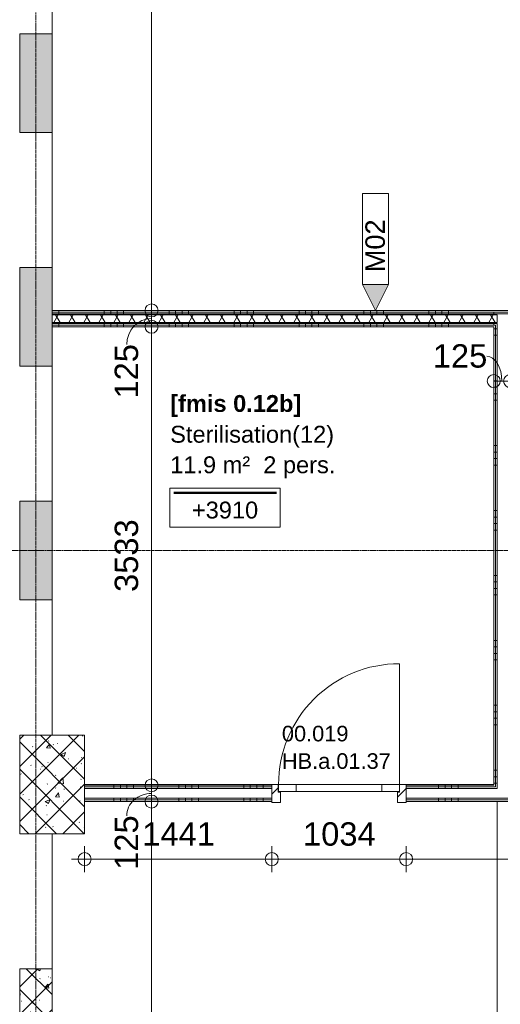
# Model space of a CAD drawing. Header units: millimetres. Extents: x 522 to 75900, y -25803 to 58941.
# Tile 71 of 134: x 9875 to 13575, y 37106 to 44690. Entities that reach past the tile are written whole.
import ezdxf

# ---------------------------------------------------------------- set-up
doc = ezdxf.new("R2010")
doc.units = ezdxf.units.MM
for name, pattern in [('Dash', [6.35, 3.175, -3.175]), ('Dot', [4.7625, 0, -4.7625]), ('Grid Line', [22.225, 12.7, -3.175, 3.175, -3.175])]:
    doc.linetypes.add(name, pattern=pattern)
for name, color, linetype, lineweight in [('00_Algemeen', 7, 'Dot', 9), ('00_Algemeen-100', 7, 'Continuous', 9), ('22_Metselwerk', 7, 'Continuous', 9), ('30_Kozijnen-ramen-deuren', 7, 'Continuous', 9), ('42_Dekvloeren en vloersystemen', 7, 'Continuous', 9)]:
    doc.layers.add(name, color=color, linetype=linetype, lineweight=lineweight)
doc.styles.add('Arial', font='arial.ttf', dxfattribs={"height": 180})
doc.styles.add('Arial_1', font='arial.ttf', dxfattribs={"height": 130})
doc.styles.add('Arial_3', font='arial.ttf', dxfattribs={"height": 150})
doc.styles.add('Arial_4', font='arial.ttf', dxfattribs={"height": 120})
doc.styles.add('Arial_B', font='arialbd.ttf', dxfattribs={"height": 130})
doc.dimstyles.new('1_8mm_continuous_mm_zwart', dxfattribs={"dimscale": 304.8, "dimtxt": 183.646692, "dimasz": 0.328084, "dimexe": 0.328084, "dimexo": 0.0625, "dimgap": 0.164042, "dimtad": 1, "dimdec": 0, "dimzin": 0, "dimdsep": 46, "dimtxsty": 'Arial', "dimblk1": 'DOTBLANK', "dimblk2": 'DOTBLANK', "dimsah": 1, "dimcen": 0.09, "dimdle": 0.328084, "dimazin": 0, "dimtfac": 1, "dimtdec": 4, "dimtix": 1, "dimtmove": 0, "dimatfit": 3, "dimfxl": 0.328084, "dimfxlon": 1, "dimtvp": 1, "dimtolj": 1, "dimtzin": 0, "dimarcsym": 2})
doc.dimstyles.new('1_8mm_continuous_mm_zwart_2', dxfattribs={"dimscale": 304.8, "dimtxt": 183.646692, "dimasz": 0.328084, "dimexe": 0.328084, "dimexo": 0.0625, "dimgap": 0.164042, "dimtad": 1, "dimdec": 0, "dimzin": 0, "dimdsep": 46, "dimtxsty": 'Arial', "dimblk1": 'DOTBLANK', "dimblk2": 'DOTBLANK', "dimsah": 1, "dimcen": 0.09, "dimdle": 0.328084, "dimazin": 0, "dimtfac": 1, "dimtdec": 4, "dimtix": 1, "dimtmove": 1, "dimatfit": 3, "dimfxl": 0.328084, "dimfxlon": 1, "dimtvp": 1, "dimtolj": 1, "dimtzin": 0, "dimarcsym": 2})
pattern_1 = [(45, (0, 0), (-106.066, 106.066), []), (135, (0, 0), (-106.066, -106.066), []), (50, (0, 0), (358.6306, -31.3759), [37.5, -412.5]), (355, (0, 0), (-69.376, 376.0957), [30, -330]), (100.451, (29.9, -2.6), (289.2568, 344.7173), [31.87, -350.571]), (46.184, (0, 100), (533.62, -82.7615), [56.25, -618.75]), (96.636, (44.47, 93.1), (467.3284, 487.062), [47.805, -525.856]), (351.184, (0, 100), (467.3326, 487.058), [45, -495]), (21, (50, 75), (298.454, -201.3095), [37.5, -412.5]), (326, (50, 75), (121.657, 362.575), [30, -330]), (71.451, (74.87, 58.22), (420.112, 161.262), [31.87, -350.571]), (37.5, (0, 0), (6.07993, 166.44693), [3.353, -322.647, 3.353, -331.647, -331.25]), (37.5, (0, 0), (6.07993, 166.44693), [-661, 3.353, -327.897]), (7.5, (0, 0), (131.53477, 197.20586), [3.353, -187.647, 3.353, -315.147, -126.25]), (7.5, (0, 0), (131.53477, 197.20586), [-509.5, 3.353, -122.897]), (327.5, (-111.5, 0), (266.91122, -11.27744), [3.353, -121.647, 3.353, -386.647, -517.5]), (327.5, (-111.5, 0), (266.91122, -11.27744), [-515, 3.353, -514.147]), (317.5, (-161.5, 0), (291.5931, 50.0525), [3.353, -159.147, 3.353, -255.647, -367.5]), (317.5, (-161.5, 0), (291.5931, 50.0525), [-421.5, 3.353, -364.147]), (317.5, (-161.5, 0), (291.5931, 50.0525), [3.353, -159.147, 3.353, -255.647, -367.5]), (317.5, (-161.5, 0), (291.5931, 50.0525), [-421.5, 3.353, -364.147])]
pattern_2 = [(180, (13650, 40758.75), (8e-13, -500), []), (180, (13650, 40808.75), (8e-13, -500), []), (180, (13650, 40858.75), (8e-13, -500), []), (180, (13650, 40908.75), (8e-13, -500), [])]
pattern_3 = [(270, (15327.5, 38792.5), (500, -7e-12), []), (270, (15277.5, 38792.5), (500, -7e-12), []), (270, (15227.5, 38792.5), (500, -7e-12), []), (270, (15177.5, 38792.5), (500, -7e-12), [])]
pattern_4 = [(90, (15711.25, 42325), (-500, -8e-12), []), (90, (15761.25, 42325), (-500, -8e-12), []), (90, (15811.25, 42325), (-500, -8e-12), []), (90, (15861.25, 42325), (-500, -8e-12), [])]
pattern_5 = [(90, (12025, 42325), (-500, -6e-12), []), (90, (12075, 42325), (-500, -6e-12), []), (90, (12125, 42325), (-500, -6e-12), []), (90, (12175, 42325), (-500, -6e-12), [])]
pattern_6 = [(270, (11750, 38792.5), (500, -8e-12), []), (270, (11700, 38792.5), (500, -8e-12), []), (270, (11650, 38792.5), (500, -8e-12), []), (270, (11600, 38792.5), (500, -8e-12), [])]

# ---------------------------------------------------------------- blocks, each defined once
blk = doc.blocks.new('FRA_R12_AWT_CON_Betonwerk_R20_rvt-1-100 - Plattegrond - Begane grond')
at = {"layer": '22_Metselwerk', "lineweight": 13, "true_color": 0xc0c0c0}
h = blk.add_hatch(dxfattribs=at)
h.set_pattern_fill('FP_141', color=9, style=0, pattern_type=2)
h.set_pattern_definition(pattern_1)
h.paths.add_polyline_path([(10125, 40220), (10125, 40980), (9875, 40980), (9875, 40220)], flags=0)
h.paths.add_polyline_path([(9875, 42020), (10125, 42020), (10125, 42780), (9875, 42780), (9875, 42684.9)], flags=0)
h.paths.add_polyline_path([(9875, 43820), (10125, 43820), (10125, 44580), (9875, 44580), (9875, 44267.9)], flags=0)
h.paths.add_polyline_path([(9875, 45620), (10125, 45620), (10125, 46380), (9875, 46380), (9875, 45850.9)], flags=0)
h.paths.add_polyline_path([(10125, 47420), (10125, 48180), (9875, 48180), (9875, 47420)], flags=0)
h.paths.add_polyline_path([(10125, 49220), (10125, 49980), (9875, 49980), (9875, 49220)], flags=0)
h.paths.add_polyline_path([(10125, 51020), (10125, 51780), (9875, 51780), (9875, 51020)], flags=0)
h.paths.add_polyline_path([(10125, 52820), (10125, 53325), (9875, 53325), (9875, 52820)], flags=0)
h = blk.add_hatch(dxfattribs=at)
h.set_pattern_fill('FP_141', color=9, style=0, pattern_type=2)
h.set_pattern_definition(pattern_1)
h.paths.add_polyline_path([(10375, 38420), (10375, 39180), (9875, 39180), (9875, 38420)], flags=0)
h = blk.add_hatch(dxfattribs=at)
h.set_pattern_fill('FP_141', color=9, style=0, pattern_type=2)
h.set_pattern_definition(pattern_1)
h.paths.add_polyline_path([(10125, 33020), (10125, 33780), (9875, 33780), (9875, 33020)], flags=0)
h.paths.add_polyline_path([(10125, 34820), (10125, 35580), (9875, 35580), (9875, 34820)], flags=0)
h.paths.add_polyline_path([(10125, 36620), (10125, 37380), (9875, 37380), (9875, 36620)], flags=0)
at = {"layer": '22_Metselwerk', "lineweight": 13}
for p, q in [((10125, 45620), (10125, 44580)), ((10125, 44580), (9875, 44580)), ((9875, 44580), (9875, 43820)), ((10125, 43820), (10125, 44580)), ((9875, 43820), (10125, 43820)), ((10125, 43820), (10125, 42780)), ((10125, 42780), (9875, 42780)), ((9875, 42780), (9875, 42020)), ((10125, 42020), (10125, 42780)), ((9875, 42020), (10125, 42020)), ((10125, 42020), (10125, 40980)), ((10125, 40980), (9875, 40980)), ((9875, 40980), (9875, 40220)), ((10125, 40220), (10125, 40980)), ((9875, 40220), (10125, 40220)), ((10125, 40220), (10125, 39180)), ((10375, 39180), (9875, 39180)), ((9875, 39180), (9875, 38420)), ((10375, 38420), (10375, 39180)), ((9875, 38420), (10375, 38420)), ((10125, 38420), (10125, 37380)), ((10125, 37380), (9875, 37380)), ((9875, 37380), (9875, 36620)), ((10125, 36620), (10125, 37380))]:
    blk.add_line(p, q, dxfattribs=at)
blk = doc.blocks.new('32_HB_a - 01_37_1034x2400_125mm_kv-9733959-100 - Plattegrond - Begane grond')
at = {"layer": '30_Kozijnen-ramen-deuren', "true_color": 0xc0c0c0}
h = blk.add_hatch(dxfattribs=at)
h.set_pattern_fill('FP_116', color=9, style=0, pattern_type=2)
h.set_pattern_definition([(45, (-12333.15, -38741.5), (-70.71068, 70.71068), [])])
h.paths.add_polyline_path([(-517.2, -81), (-450.2, -81), (-450.2, -2), (-467.2, -2), (-467.2, 58), (-517.2, 58)], flags=0)
h.paths.add_polyline_path([(516.8, -81), (516.8, 58), (466.8, 58), (466.8, -2), (449.8, -2), (449.8, -81)], flags=0)
at = {"layer": '30_Kozijnen-ramen-deuren'}
for p, q in [((-517.2, 58), (-517.2, -81)), ((-467.2, 58), (-517.2, 58)), ((-467.2, -2), (-467.2, 58)), ((516.8, 58), (466.8, 58)), ((466.8, 58), (466.8, -2)), ((516.8, -81), (516.8, 58)), ((-450.2, -2), (-467.2, -2)), ((-450.2, -81), (-450.2, -2)), ((466.8, -2), (449.8, -2)), ((449.8, -2), (449.8, -81)), ((-517.2, -81), (-450.2, -81)), ((449.8, -81), (516.8, -81))]:
    blk.add_line(p, q, dxfattribs=at)
blk = doc.blocks.new('00_DO_deurblad_HT_Reinaerdt_met_glasstrook - reinaerdt 340 - dm924-973-10014179-100 - Plattegrond - Begane grond')
at = {"layer": '30_Kozijnen-ramen-deuren', "lineweight": 18}
for p, q in [((-379.3, 0), (-379.3, 55)), ((-379.3, 55), (-244.3, 55)), ((-244.3, 0), (-379.3, 0)), ((-244.3, 55), (-244.3, 0)), ((415.7, 0), (415.7, 55)), ((415.7, 55), (550.7, 55)), ((550.7, 0), (415.7, 0)), ((550.7, 55), (550.7, 0))]:
    blk.add_line(p, q, dxfattribs=at)
at = {"layer": '30_Kozijnen-ramen-deuren'}
for p, q in [((-379.3, -930), (-379.3, 0)), ((415.7, 55), (-244.3, 55)), ((-244.3, 0), (415.7, 0)), ((415.7, 0), (-47.5, 0)), ((528.1, 0), (536, 0))]:
    blk.add_line(p, q, dxfattribs=at)
at = {"layer": '30_Kozijnen-ramen-deuren', "linetype": 'Dash'}
for p, q in [((415.7, 55), (-47.5, 55)), ((528.1, 55), (536, 55))]:
    blk.add_line(p, q, dxfattribs=at)
at = {"layer": '30_Kozijnen-ramen-deuren'}
blk.add_arc((-379.3, 0), 930, 270, 0, dxfattribs=at)
blk = doc.blocks.new('00_TAG_ROOM_roomtag2 - 5_ volledig met plafondhoogte-11202087-100 - Plattegrond - Begane grond')
at = {"layer": '00_Algemeen', "linetype": 'Continuous'}
for p, q in [((0, -5.7), (0, -2.7)), ((0, -2.7), (8.5, -2.7)), ((0.322, -3.01), (8.215, -3.01)), ((0.322, -3.033), (8.215, -3.033)), ((8.5, -2.7), (8.5, -5.7)), ((0.322, -3.061), (8.215, -3.061)), ((0.322, -3.095), (8.215, -3.095)), ((0.322, -3.123), (8.215, -3.123)), ((8.5, -5.7), (0, -5.7))]:
    blk.add_line(p, q, dxfattribs=at)
blk = doc.blocks.new('00_TAG-WA_wall tag_BAR - Type Mark_7x2-7455557-100 - Plattegrond - Begane grond')
at = {"layer": '00_Algemeen', "linetype": 'Continuous'}
blk.add_hatch(color=256, dxfattribs=at).paths.add_polyline_path([(0, -2), (-1, 0), (1, 0)], flags=0)
for p, q in [((-1, 7), (-1, 0)), ((1, 7), (-1, 7)), ((1, 0), (1, 7)), ((-1, 0), (1, 0)), ((1, 0), (-1, 0)), ((-1, 0), (0, -2)), ((0, -2), (1, 0))]:
    blk.add_line(p, q, dxfattribs=at)
blk = doc.blocks.new('DIMBLOCK75-100 - Plattegrond - Begane grond')
at = {"layer": '00_Algemeen-100', "transparency": 16777216}
for p, q in [((10790.1, 38667.5), (10990.1, 38667.5)), ((10890.1, 38667.5), (10790.1, 38667.5)), ((10890.1, 31930), (10890.1, 38667.5)), ((10790.1, 31930), (10990.1, 31930)), ((10890.1, 31930), (10790.1, 31930))]:
    blk.add_line(p, q, dxfattribs=at)
for centre in [(10890.1, 38667.5), (10890.1, 31930)]:
    blk.add_circle(centre, 50, dxfattribs=at)
at = {"layer": '00_Algemeen-100', "color": 0, "transparency": 16777216, "insert": (10606.4, 35021.9), "char_height": 180, "width": 664.518, "attachment_point": 1, "rotation": 90, "line_spacing_factor": 0.941778, "style": 'Arial'}
blk.add_mtext('6737', dxfattribs=at)
blk = doc.blocks.new('_DotBlank')
at = {"color": 0, "linetype": 'ByBlock', "lineweight": -2}
blk.add_line((-0.5, 0), (-1, 0), dxfattribs=at)
blk.add_circle((0, 0), 0.5, dxfattribs=at)
blk = doc.blocks.new('DIMBLOCK76-100 - Plattegrond - Begane grond')
at = {"layer": '00_Algemeen-100', "transparency": 16777216}
for p, q in [((10790.1, 38792.5), (10990.1, 38792.5)), ((10890.1, 38792.5), (10790.1, 38792.5)), ((10890.1, 38667.5), (10890.1, 38792.5)), ((10790.1, 38667.5), (10990.1, 38667.5)), ((10890.1, 38667.5), (10790.1, 38667.5))]:
    blk.add_line(p, q, dxfattribs=at)
for centre in [(10890.1, 38792.5), (10890.1, 38667.5)]:
    blk.add_circle(centre, 50, dxfattribs=at)
blk.add_ellipse((10890.1, 38557), major_axis=(191.3, 0), ratio=0.904328, start_param=1.570796, end_param=3.141593, dxfattribs=at)
at = {"layer": '00_Algemeen-100', "color": 0, "transparency": 16777216, "insert": (10606.4, 38141.7), "char_height": 180, "width": 498.389, "attachment_point": 1, "rotation": 90, "line_spacing_factor": 0.941778, "style": 'Arial'}
blk.add_mtext('125', dxfattribs=at)
blk = doc.blocks.new('DIMBLOCK77-100 - Plattegrond - Begane grond')
at = {"layer": '00_Algemeen-100', "transparency": 16777216}
for p, q in [((10790.1, 42325), (10990.1, 42325)), ((10890.1, 42325), (10790.1, 42325)), ((10890.1, 38792.5), (10890.1, 42325)), ((10790.1, 38792.5), (10990.1, 38792.5)), ((10890.1, 38792.5), (10790.1, 38792.5))]:
    blk.add_line(p, q, dxfattribs=at)
for centre in [(10890.1, 42325), (10890.1, 38792.5)]:
    blk.add_circle(centre, 50, dxfattribs=at)
at = {"layer": '00_Algemeen-100', "color": 0, "transparency": 16777216, "insert": (10606.4, 40281.9), "char_height": 180, "width": 664.518, "attachment_point": 1, "rotation": 90, "line_spacing_factor": 0.941778, "style": 'Arial'}
blk.add_mtext('3533', dxfattribs=at)
blk = doc.blocks.new('DIMBLOCK78-100 - Plattegrond - Begane grond')
at = {"layer": '00_Algemeen-100', "transparency": 16777216}
for p, q in [((10790.1, 42450), (10990.1, 42450)), ((10890.1, 42450), (10790.1, 42450)), ((10890.1, 42325), (10890.1, 42450)), ((10790.1, 42325), (10990.1, 42325)), ((10890.1, 42325), (10790.1, 42325))]:
    blk.add_line(p, q, dxfattribs=at)
for centre in [(10890.1, 42450), (10890.1, 42325)]:
    blk.add_circle(centre, 50, dxfattribs=at)
blk.add_ellipse((10890.1, 42187.1), major_axis=(0, 200.4), ratio=0.954216, start_param=0, end_param=1.570796, dxfattribs=at)
at = {"layer": '00_Algemeen-100', "color": 0, "transparency": 16777216, "insert": (10606.4, 41771.7), "char_height": 180, "width": 498.389, "attachment_point": 1, "rotation": 90, "line_spacing_factor": 0.941778, "style": 'Arial'}
blk.add_mtext('125', dxfattribs=at)
blk = doc.blocks.new('DIMBLOCK79-100 - Plattegrond - Begane grond')
at = {"layer": '00_Algemeen-100', "transparency": 16777216}
for p, q in [((10890.1, 42450), (10890.1, 53300)), ((10790.1, 53200), (10990.1, 53200)), ((10890.1, 53200), (10790.1, 53200)), ((10790.1, 42450), (10990.1, 42450)), ((10890.1, 42450), (10790.1, 42450))]:
    blk.add_line(p, q, dxfattribs=at)
for centre in [(10890.1, 53200), (10890.1, 42450)]:
    blk.add_circle(centre, 50, dxfattribs=at)
at = {"layer": '00_Algemeen-100', "color": 0, "transparency": 16777216, "insert": (10606.4, 47478.9), "char_height": 180, "width": 830.648, "attachment_point": 1, "rotation": 90, "line_spacing_factor": 0.941778, "style": 'Arial'}
blk.add_mtext('10750', dxfattribs=at)
blk = doc.blocks.new('DIMBLOCK123-100 - Plattegrond - Begane grond')
at = {"layer": '00_Algemeen-100', "transparency": 16777216}
for p, q in [((13525, 42006.2), (13525, 41806.2)), ((13525, 41906.2), (13525, 42006.2)), ((13650, 42006.2), (13650, 41806.2)), ((13650, 41906.2), (13650, 42006.2)), ((13525, 41906.2), (13650, 41906.2))]:
    blk.add_line(p, q, dxfattribs=at)
for centre in [(13525, 41906.2), (13650, 41906.2)]:
    blk.add_circle(centre, 50, dxfattribs=at)
blk.add_ellipse((13470.6, 41906.2), major_axis=(0, 191.3), ratio=0.611183, start_param=4.712389, end_param=6.283185, dxfattribs=at)
at = {"layer": '00_Algemeen-100', "color": 0, "transparency": 16777216, "insert": (13055.3, 42189.9), "char_height": 180, "width": 498.389, "attachment_point": 1, "line_spacing_factor": 0.941778, "style": 'Arial'}
blk.add_mtext('125', dxfattribs=at)
blk = doc.blocks.new('DIMBLOCK311-100 - Plattegrond - Begane grond')
at = {"layer": '00_Algemeen-100', "transparency": 16777216}
for p, q in [((10375, 38324), (10375, 38124)), ((10375, 38224), (10375, 38324)), ((11816, 38324), (11816, 38124)), ((11816, 38224), (11816, 38324)), ((10275, 38224), (11816, 38224))]:
    blk.add_line(p, q, dxfattribs=at)
for centre in [(10375, 38224), (11816, 38224)]:
    blk.add_circle(centre, 50, dxfattribs=at)
at = {"layer": '00_Algemeen-100', "color": 0, "transparency": 16777216, "insert": (10818.6, 38507.7), "char_height": 180, "width": 664.518, "attachment_point": 1, "line_spacing_factor": 0.941778, "style": 'Arial'}
blk.add_mtext('1441', dxfattribs=at)
blk = doc.blocks.new('DIMBLOCK312-100 - Plattegrond - Begane grond')
at = {"layer": '00_Algemeen-100', "transparency": 16777216}
for p, q in [((11816, 38324), (11816, 38124)), ((11816, 38224), (11816, 38324)), ((12850, 38324), (12850, 38124)), ((12850, 38224), (12850, 38324)), ((11816, 38224), (12850, 38224))]:
    blk.add_line(p, q, dxfattribs=at)
for centre in [(11816, 38224), (12850, 38224)]:
    blk.add_circle(centre, 50, dxfattribs=at)
at = {"layer": '00_Algemeen-100', "color": 0, "transparency": 16777216, "insert": (12056.1, 38507.7), "char_height": 180, "width": 664.518, "attachment_point": 1, "line_spacing_factor": 0.941778, "style": 'Arial'}
blk.add_mtext('1034', dxfattribs=at)
blk = doc.blocks.new('DIMBLOCK313-100 - Plattegrond - Begane grond')
at = {"layer": '00_Algemeen-100', "transparency": 16777216}
for p, q in [((12850, 38324), (12850, 38124)), ((12850, 38224), (12850, 38324)), ((16141, 38324), (16141, 38124)), ((16141, 38224), (16141, 38324)), ((12850, 38224), (16141, 38224))]:
    blk.add_line(p, q, dxfattribs=at)
for centre in [(12850, 38224), (16141, 38224)]:
    blk.add_circle(centre, 50, dxfattribs=at)
at = {"layer": '00_Algemeen-100', "color": 0, "transparency": 16777216, "insert": (14218.6, 38507.7), "char_height": 180, "width": 664.518, "attachment_point": 1, "line_spacing_factor": 0.941778, "style": 'Arial'}
blk.add_mtext('3291', dxfattribs=at)

msp = doc.modelspace()

# ---------------------------------------------------------------- hatches: boundary and pattern name
at = {"layer": '22_Metselwerk', "true_color": 0x808080}
h = msp.add_hatch(dxfattribs=at)
h.set_pattern_fill('FP_117', color=8, angle=-90, style=0, pattern_type=2)
h.set_pattern_definition(pattern_5)
h.paths.add_polyline_path([(13366.9, 42437.5), (13525, 42437.5), (13525, 42450), (10125, 42450), (10125, 42437.5), (12960.8, 42437.5)], flags=0)
h = msp.add_hatch(dxfattribs=at)
h.set_pattern_fill('FP_117', color=8, angle=-90, style=0, pattern_type=2)
h.set_pattern_definition(pattern_5)
h.paths.add_polyline_path([(12960.8, 42425), (13537.5, 42425), (13537.5, 42437.5), (10125, 42437.5), (10125, 42425), (12148.4, 42425)], flags=0)
at = {"layer": '22_Metselwerk'}
h = msp.add_hatch(dxfattribs=at)
h.set_pattern_fill('FP_9', color=256, angle=-120, style=0, pattern_type=2)
h.set_pattern_definition([(60, (0, 0), (-86.60254, 50), []), (120, (0, 0), (-86.60254, -50), [])])
h.paths.add_polyline_path([(13525, 42357.5), (13550, 42357.5), (13550, 42417.5), (10125, 42417.5), (10125, 42357.5), (13366.9, 42357.5)], flags=0)
at = {"layer": '22_Metselwerk', "true_color": 0x808080}
h = msp.add_hatch(dxfattribs=at)
h.set_pattern_fill('FP_37', color=8, angle=270, style=0, pattern_type=2)
h.set_pattern_definition(pattern_2)
h.paths.add_polyline_path([(13537.5, 38667.5), (13537.5, 38680), (13525, 38680), (13525, 38667.5)], flags=0)
h.paths.add_polyline_path([(13537.5, 38780), (13537.5, 42337.5), (13525, 42337.5), (13525, 38780)], flags=0)
h.paths.add_polyline_path([(13537.5, 42437.5), (13537.5, 42450), (13525, 42450), (13525, 42437.5)], flags=0)
h = msp.add_hatch(dxfattribs=at)
h.set_pattern_fill('FP_59', color=8, angle=-90, style=0, pattern_type=2)
h.set_pattern_definition(pattern_4)
h.paths.add_polyline_path([(17372.5, 42437.5), (17372.5, 42450), (13537.5, 42450), (13537.5, 42437.5), (17225.5, 42437.5)], flags=0)
h = msp.add_hatch(dxfattribs=at)
h.set_pattern_fill('FP_37', color=8, angle=270, style=0, pattern_type=2)
h.set_pattern_definition(pattern_2)
h.paths.add_polyline_path([(13550, 38680), (13550, 38692.5), (13537.5, 38692.5), (13537.5, 38680)], flags=0)
h.paths.add_polyline_path([(13550, 38767.5), (13550, 42350), (13537.5, 42350), (13537.5, 38767.5)], flags=0)
h.paths.add_polyline_path([(13537.5, 42425), (13550, 42425), (13550, 42437.5), (13537.5, 42437.5)], flags=0)
h = msp.add_hatch(dxfattribs=at)
h.set_pattern_fill('FP_59', color=8, angle=-90, style=0, pattern_type=2)
h.set_pattern_definition(pattern_4)
h.paths.add_polyline_path([(17387.5, 42425), (17387.5, 42437.5), (13550, 42437.5), (13550, 42425), (17372.5, 42425)], flags=0)
h = msp.add_hatch(dxfattribs=at)
h.set_pattern_fill('FP_117', color=8, angle=-90, style=0, pattern_type=2)
h.set_pattern_definition(pattern_5)
h.paths.add_polyline_path([(13525, 42337.5), (13537.5, 42337.5), (13537.5, 42350), (10125, 42350), (10125, 42337.5), (13366.9, 42337.5)], flags=0)
h = msp.add_hatch(dxfattribs=at)
h.set_pattern_fill('FP_117', color=8, angle=-90, style=0, pattern_type=2)
h.set_pattern_definition(pattern_5)
h.paths.add_polyline_path([(13525, 42325), (13525, 42337.5), (10125, 42337.5), (10125, 42325), (13366.9, 42325)], flags=0)
h = msp.add_hatch(dxfattribs=at)
h.set_pattern_fill('FP_118', color=8, angle=-90, style=0, pattern_type=2)
h.set_pattern_definition(pattern_6)
h.paths.add_polyline_path([(11816, 38780), (11816, 38792.5), (10375, 38792.5), (10375, 38780), (10523.7, 38780)], flags=0)
h.paths.add_polyline_path([(13525, 38780), (13525, 38792.5), (12850, 38792.5), (12850, 38780), (12960.8, 38780)], flags=0)
h = msp.add_hatch(dxfattribs=at)
h.set_pattern_fill('FP_118', color=8, angle=-90, style=0, pattern_type=2)
h.set_pattern_definition(pattern_6)
h.paths.add_polyline_path([(11816, 38767.5), (11816, 38780), (10375, 38780), (10375, 38767.5), (10523.7, 38767.5)], flags=0)
h.paths.add_polyline_path([(13537.5, 38767.5), (13537.5, 38780), (12850, 38780), (12850, 38767.5), (13525, 38767.5)], flags=0)
h = msp.add_hatch(dxfattribs=at)
h.set_pattern_fill('FP_118', color=8, angle=-90, style=0, pattern_type=2)
h.set_pattern_definition(pattern_6)
h.paths.add_polyline_path([(10375, 38680), (11816, 38680), (11816, 38692.5), (10375, 38692.5)], flags=0)
h.paths.add_polyline_path([(13525, 38680), (13537.5, 38680), (13537.5, 38692.5), (12850, 38692.5), (12850, 38680), (12960.8, 38680)], flags=0)
h = msp.add_hatch(dxfattribs=at)
h.set_pattern_fill('FP_118', color=8, angle=-90, style=0, pattern_type=2)
h.set_pattern_definition(pattern_6)
h.paths.add_polyline_path([(10375, 38667.5), (11816, 38667.5), (11816, 38680), (10375, 38680)], flags=0)
h.paths.add_polyline_path([(12960.8, 38667.5), (13525, 38667.5), (13525, 38680), (12850, 38680), (12850, 38667.5)], flags=0)
h = msp.add_hatch(dxfattribs=at)
h.set_pattern_fill('FP_39', color=8, angle=-90, style=0, pattern_type=2)
h.set_pattern_definition(pattern_3)
h.paths.add_polyline_path([(13550, 38667.5), (16141, 38667.5), (16141, 38680), (13537.5, 38680), (13537.5, 38667.5)], flags=0)
h.paths.add_polyline_path([(17405, 38667.5), (17405, 38680), (17175, 38680), (17175, 38667.5)], flags=0)
h = msp.add_hatch(dxfattribs=at)
h.set_pattern_fill('FP_39', color=8, angle=-90, style=0, pattern_type=2)
h.set_pattern_definition(pattern_3)
h.paths.add_polyline_path([(13650, 38680), (16141, 38680), (16141, 38692.5), (13550, 38692.5), (13550, 38680)], flags=0)
h.paths.add_polyline_path([(17405, 38680), (17405, 38692.5), (17175, 38692.5), (17175, 38680)], flags=0)

# ---------------------------------------------------------------- linework, layer by layer
at = {"layer": '00_Algemeen', "color": 16, "linetype": 'Grid Line', "true_color": 0x800000}
for p, q in [((10000, 4084), (10000, 58341)), ((5155.6, 40600), (57181.4, 40600))]:
    msp.add_line(p, q, dxfattribs=at)
at = {"layer": '22_Metselwerk'}
for p, q in [((19145, 42450), (10125, 42450)), ((10125, 42450), (10125, 42325)), ((10125, 42437.5), (17387.5, 42437.5)), ((10125, 42425), (17417.5, 42425)), ((10125, 42417.5), (13550, 42417.5)), ((13550, 42417.5), (13550, 42357.5)), ((10125, 42357.5), (13550, 42357.5)), ((10125, 42350), (13550, 42350)), ((10125, 42337.5), (13537.5, 42337.5)), ((10125, 42325), (13525, 42325)), ((13525, 42325), (13525, 38792.5)), ((13537.5, 42337.5), (13537.5, 38780)), ((13550, 42350), (13550, 38767.5)), ((11816, 38792.5), (10375, 38792.5)), ((10375, 38792.5), (10375, 38667.5)), ((10375, 38780), (11816, 38780)), ((10375, 38767.5), (11816, 38767.5)), ((11816, 38667.5), (11816, 38792.5)), ((13525, 38792.5), (12850, 38792.5)), ((12850, 38792.5), (12850, 38667.5)), ((12850, 38780), (13537.5, 38780)), ((12850, 38767.5), (13550, 38767.5)), ((10375, 38692.5), (11816, 38692.5)), ((10375, 38680), (11816, 38680)), ((12850, 38692.5), (16141, 38692.5)), ((12850, 38680), (16141, 38680)), ((10375, 38667.5), (11816, 38667.5)), ((12850, 38667.5), (16141, 38667.5))]:
    msp.add_line(p, q, dxfattribs=at)
at = {"layer": '42_Dekvloeren en vloersystemen', "color": 7, "true_color": 0xffffff}
for p, q in [((10126, 53074.5), (10126, 42450)), ((10375, 38800), (13525, 38800)), ((11868, 38744.5), (11866, 38744.5)), ((12800, 38744.5), (12798, 38744.5)), ((13550, 38667.5), (13550, 35385))]:
    msp.add_line(p, q, dxfattribs=at)

# ---------------------------------------------------------------- block references
at = {"lineweight": 5}
msp.add_blockref('FRA_R12_AWT_CON_Betonwerk_R20_rvt-1-100 - Plattegrond - Begane grond', (0, 0), dxfattribs=at)
at = {"layer": '00_Algemeen', "linetype": 'Continuous', "xscale": 99.99999999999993, "yscale": 99.99999999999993, "zscale": 99.99999999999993}
for name, p in [('00_TAG-WA_wall tag_BAR - Type Mark_7x2-7455557-100 - Plattegrond - Begane grond', (12613.3, 42650)), ('00_TAG_ROOM_roomtag2 - 5_ volledig met plafondhoogte-11202087-100 - Plattegrond - Begane grond', (11030.7, 41351.9))]:
    msp.add_blockref(name, p, dxfattribs=at)
at = {"layer": '30_Kozijnen-ramen-deuren', "rotation": 180}
msp.add_blockref('00_DO_deurblad_HT_Reinaerdt_met_glasstrook - reinaerdt 340 - dm924-973-10014179-100 - Plattegrond - Begane grond', (12418.7, 38799.5), dxfattribs=at)
at = {"layer": '30_Kozijnen-ramen-deuren'}
msp.add_blockref('32_HB_a - 01_37_1034x2400_125mm_kv-9733959-100 - Plattegrond - Begane grond', (12333.2, 38741.5), dxfattribs=at)

# ---------------------------------------------------------------- texts
at = {"layer": '00_Algemeen', "linetype": 'Continuous', "insert": (12536.3, 42744), "char_height": 150, "width": 505.063, "attachment_point": 1, "rotation": 90, "style": 'Arial_3'}
msp.add_mtext('M02', dxfattribs=at)
at = {"layer": '00_Algemeen', "color": 5, "linetype": 'Continuous', "true_color": 0x0000ff, "insert": (11033.7, 41798.5), "char_height": 130, "width": 1234.599, "attachment_point": 1, "style": 'Arial_B'}
msp.add_mtext('[fmis 0.12b]', dxfattribs=at)
at = {"layer": '00_Algemeen', "linetype": 'Continuous', "attachment_point": 1}
for s, insert, char_height, width, style in [('Sterilisation(12)', (11033.7, 41561.5), 130, 1515.189, 'Arial_1'), ('11.9 m²', (11033.7, 41326.4), 130, 737.552, 'Arial_1'), ('11.9 m²  2 pers.', (11033.7, 41326.4), 130, 1539.24, 'Arial_1'), ('+3910', (11200.9, 40977.9), 130, 609.282, 'Arial_1'), ('00.019', (11893.5, 39251.2), 120, 665.401, 'Arial_4'), ('HB.a.01.37', (11893.5, 39039.5), 120, 1090.295, 'Arial_4')]:
    msp.add_mtext(s, dxfattribs=dict(at, insert=insert, char_height=char_height, width=width, style=style))

# ---------------------------------------------------------------- dimensions: what is measured, and where the dimension line sits
at = {"layer": '00_Algemeen', "linetype": 'Continuous'}
for base, p1, p2, override, picture, middle in [((10890.1, 53200), (10790.1, 42450), (10790.1, 53200), {"dimpost": '<>', "dimfxl": 10750}, 'DIMBLOCK79-100 - Plattegrond - Begane grond', (10748.2, 47825)), ((10890.1310997, 42325), (10790.1310997, 38792.4999999), (10790.1310997, 42325), {"dimpost": '<>', "dimfxl": 3532.5}, 'DIMBLOCK77-100 - Plattegrond - Begane grond', (10748.1665698, 40558.75)), ((10890.1310997, 38667.4999999), (10790.1310997, 31930.0000001), (10790.1310997, 38667.4999999), {"dimpost": '<>', "dimfxl": 6737.5}, 'DIMBLOCK75-100 - Plattegrond - Begane grond', (10748.1665698, 35298.75))]:
    dim = msp.add_linear_dim(base=base, p1=p1, p2=p2, angle=90, dimstyle='1_8mm_continuous_mm_zwart', override=override, dxfattribs=at)
    dim.commit()
    dim.dimension.update_dxf_attribs({"geometry": picture, "text_midpoint": middle})
for base, p1, p2, picture, middle in [((10890.1, 42450), (10790.1, 42325), (10790.1, 42450), 'DIMBLOCK78-100 - Plattegrond - Begane grond', (10726.4, 42020.9)), ((10890.1, 38792.5), (10790.1, 38667.5), (10790.1, 38792.5), 'DIMBLOCK76-100 - Plattegrond - Begane grond', (10726.4, 38390.9))]:
    dim = msp.add_linear_dim(base=base, p1=p1, p2=p2, angle=90, dimstyle='1_8mm_continuous_mm_zwart_2', override={"dimpost": '<>', "dimfxl": 125}, dxfattribs=at)
    dim.commit()
    dim.dimension.update_dxf_attribs({"geometry": picture, "text_midpoint": middle, "dimtype": 160, "text_rotation": 90})
dim = msp.add_linear_dim(base=(13650, 41906.2), p1=(13525, 42006.2), p2=(13650, 42006.2), dimstyle='1_8mm_continuous_mm_zwart_2', override={"dimpost": '<>', "dimfxl": 125}, dxfattribs=at)
dim.commit()
dim.dimension.update_dxf_attribs({"geometry": 'DIMBLOCK123-100 - Plattegrond - Begane grond', "text_midpoint": (13304.5, 42069.9), "dimtype": 160})
for base, p1, p2, override, picture, middle in [((11816, 38224), (10375, 38324), (11816, 38324), {"dimpost": '<>', "dimfxl": 1441}, 'DIMBLOCK311-100 - Plattegrond - Begane grond', (11095.5, 38364.4)), ((12850, 38224), (11816, 38324), (12850, 38324), {"dimpost": '<>', "dimfxl": 1034}, 'DIMBLOCK312-100 - Plattegrond - Begane grond', (12333, 38366)), ((16141, 38224), (12850, 38324), (16141, 38324), {"dimpost": '<>', "dimfxl": 3291}, 'DIMBLOCK313-100 - Plattegrond - Begane grond', (14495.5, 38366))]:
    dim = msp.add_linear_dim(base=base, p1=p1, p2=p2, dimstyle='1_8mm_continuous_mm_zwart', override=override, dxfattribs=at)
    dim.commit()
    dim.dimension.update_dxf_attribs({"geometry": picture, "text_midpoint": middle})

doc.saveas('drawing.dxf')
